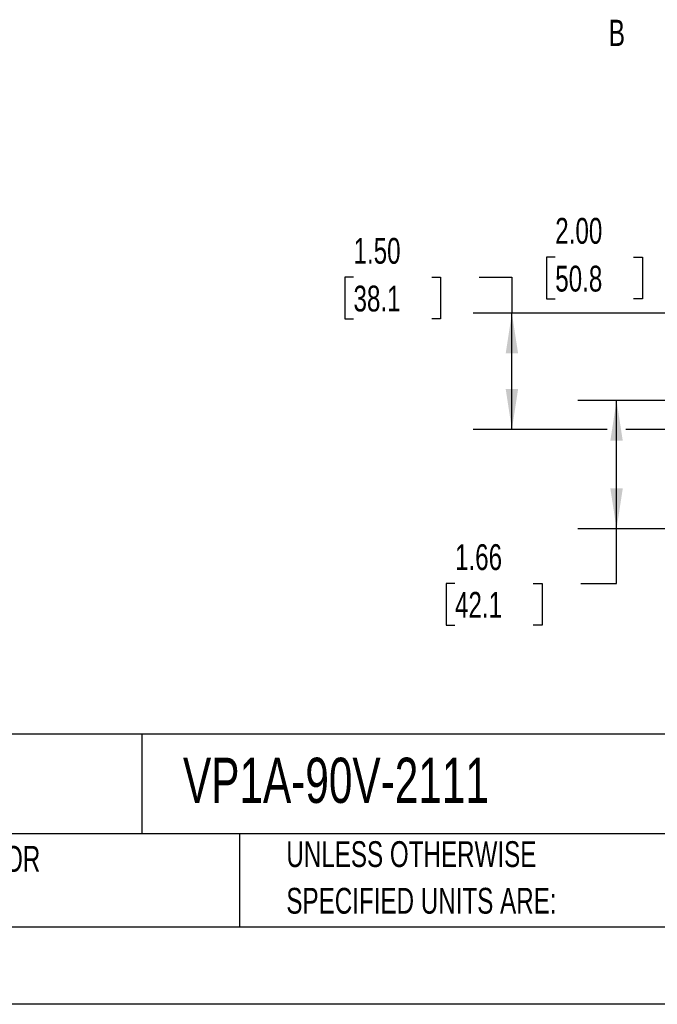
# Model space of a CAD drawing. Header units: inches. Extents: x 0 to 44, y 0 to 34.
# Tile 12 of 26: x 23 to 31.2, y 0 to 12.7. Entities that reach past the tile are written whole.
import ezdxf

# ---------------------------------------------------------------- set-up
doc = ezdxf.new("R2010")
doc.units = ezdxf.units.IN
doc.header["$LTSCALE"] = 4
doc.header["$MEASUREMENT"] = 0
doc.linetypes.add('CENTERX2', pattern=[0.8, 0.5, -0.1, 0.1, -0.1])
doc.layers.add('DIMENSIONS', color=140, linetype='Continuous', lineweight=25)
doc.layers.add('TEXT', color=140, linetype='Continuous', lineweight=25)
doc.styles.add('SLDTEXTSTYLE0', font='TXT', dxfattribs={"width": 0.7})
doc.dimstyles.new('SLDDIMSTYLE0', dxfattribs={"dimtxt": 0.339844, "dimasz": 0.52, "dimexe": 0, "dimexo": 0.0625, "dimgap": 0.084961, "dimtad": 0, "dimtih": 1, "dimtoh": 1, "dimrnd": 1e-09, "dimzin": 4, "dimdsep": 46, "dimtxsty": 'SLDTEXTSTYLE0', "dimsah": 1, "dimcen": 0.09, "dimadec": 0, "dimazin": 1, "dimtfac": 1, "dimtofl": 0, "dimtmove": 0, "dimatfit": 3, "dimfxl": 0, "dimfrac": 2, "dimtolj": 1, "dimtzin": 12, "dimarcsym": 0})
doc.dimstyles.new('SLDDIMSTYLE1', dxfattribs={"dimtxt": 0.339844, "dimasz": 0.52, "dimexe": 0, "dimexo": 0.0625, "dimgap": 0.084961, "dimtad": 0, "dimtih": 1, "dimtoh": 1, "dimrnd": 1e-09, "dimzin": 12, "dimdsep": 46, "dimtxsty": 'SLDTEXTSTYLE0', "dimsah": 1, "dimcen": 0.09, "dimadec": 0, "dimazin": 3, "dimtfac": 1, "dimtofl": 0, "dimtmove": 0, "dimatfit": 3, "dimfxl": 0, "dimfrac": 2, "dimtolj": 1, "dimtzin": 12, "dimarcsym": 0})

# ---------------------------------------------------------------- blocks, each defined once
blk = doc.blocks.new('SW_NOTE_0_2')
at = {"layer": 'TEXT', "color": 0, "linetype": 'CENTERX2', "lineweight": 18, "char_height": 0.33333, "attachment_point": 1, "style": 'SLDTEXTSTYLE0'}
for s, insert in [('UNLESS OTHERWISE', (0, 0.43)), ('SPECIFIED UNITS ARE:', (0, -0.172))]:
    blk.add_mtext(s, dxfattribs=dict(at, insert=insert))
blk = doc.blocks.new('SW_NOTE_0_6')
at = {"layer": 'TEXT', "color": 0, "linetype": 'CENTERX2', "lineweight": 18, "char_height": 0.33333, "attachment_point": 1, "style": 'SLDTEXTSTYLE0'}
for s, insert in [('INCH UNITS USED FOR', (0, 0.43)), ('PART DESIGN', (0, -0.172))]:
    blk.add_mtext(s, dxfattribs=dict(at, insert=insert))
blk = doc.blocks.new('_D_19')
at = {"layer": 'DIMENSIONS'}
for p, q in [((27.261, 9.383), (27.147, 9.383)), ((27.147, 9.383), (27.147, 8.843)), ((28.271, 9.383), (28.385, 9.383)), ((28.385, 9.383), (28.385, 8.843)), ((28.883, 9.383), (29.304, 9.383)), ((29.304, 9.383), (29.304, 8.918)), ((31.345, 8.918), (28.804, 8.918)), ((29.304, 7.418), (29.304, 8.918)), ((27.147, 8.843), (27.261, 8.843)), ((28.385, 8.843), (28.271, 8.843)), ((30.534, 7.418), (28.804, 7.418)), ((31.345, 7.418), (30.774, 7.418))]:
    blk.add_line(p, q, dxfattribs=at)
for points in [[(29.304, 8.918), (29.224, 8.398), (29.384, 8.398)], [(29.304, 7.418), (29.384, 7.938), (29.224, 7.938)]]:
    blk.add_solid(points, dxfattribs=at)
at = {"layer": 'DIMENSIONS', "char_height": 0.3333, "attachment_point": 1, "style": 'SLDTEXTSTYLE0'}
for s, insert in [('1.50', (27.261, 9.889)), ('38.1', (27.261, 9.273))]:
    blk.add_mtext(s, dxfattribs=dict(at, insert=insert))
blk = doc.blocks.new('_D_22')
at = {"layer": 'DIMENSIONS'}
for p, q in [((32.209, 7.792), (30.154, 7.792)), ((30.654, 6.136), (30.654, 7.792)), ((32.209, 6.136), (30.154, 6.136)), ((30.654, 5.431), (30.654, 6.136)), ((28.57, 5.431), (28.456, 5.431)), ((28.456, 5.431), (28.456, 4.891)), ((29.58, 5.431), (29.694, 5.431)), ((29.694, 5.431), (29.694, 4.891)), ((30.192, 5.431), (30.654, 5.431)), ((28.456, 4.891), (28.57, 4.891)), ((29.694, 4.891), (29.58, 4.891))]:
    blk.add_line(p, q, dxfattribs=at)
for points in [[(30.654, 7.792), (30.574, 7.272), (30.734, 7.272)], [(30.654, 6.136), (30.734, 6.656), (30.574, 6.656)]]:
    blk.add_solid(points, dxfattribs=at)
at = {"layer": 'DIMENSIONS', "char_height": 0.3333, "attachment_point": 1, "style": 'SLDTEXTSTYLE0'}
for s, insert in [('1.66', (28.57, 5.937)), ('42.1', (28.57, 5.321))]:
    blk.add_mtext(s, dxfattribs=dict(at, insert=insert))
blk = doc.blocks.new('_D_23')
at = {"layer": 'DIMENSIONS'}
for p, q in [((31.786, 9.358), (31.786, 10.141)), ((33.786, 9.667), (33.786, 10.141)), ((29.863, 9.641), (29.749, 9.641)), ((29.749, 9.641), (29.749, 9.101)), ((30.873, 9.641), (30.987, 9.641)), ((30.987, 9.641), (30.987, 9.101)), ((31.786, 9.641), (31.334, 9.641)), ((33.786, 9.641), (31.786, 9.641)), ((29.749, 9.101), (29.863, 9.101)), ((30.987, 9.101), (30.873, 9.101))]:
    blk.add_line(p, q, dxfattribs=at)
for points in [[(31.786, 9.641), (32.306, 9.561), (32.306, 9.721)], [(33.786, 9.641), (33.266, 9.721), (33.266, 9.561)]]:
    blk.add_solid(points, dxfattribs=at)
at = {"layer": 'DIMENSIONS', "char_height": 0.3333, "attachment_point": 1, "style": 'SLDTEXTSTYLE0'}
for s, insert in [('2.00', (29.863, 10.147)), ('50.8', (29.863, 9.53))]:
    blk.add_mtext(s, dxfattribs=dict(at, insert=insert))

msp = doc.modelspace()

# ---------------------------------------------------------------- linework, layer by layer
at = {"color": 7, "linetype": 'Continuous'}
msp.add_line((44.0004, 0.0004), (0.0004, 0.0004), dxfattribs=at)
at = {"layer": 'TEXT'}
for p, q in [((43, 3.4844), (1, 3.4844)), ((24.529, 3.4844), (24.529, 2.2)), ((43, 2.2), (1, 2.2)), ((25.7922, 2.2), (25.7922, 1)), ((1, 1), (43, 1))]:
    msp.add_line(p, q, dxfattribs=at)

# ---------------------------------------------------------------- block references
at = {"layer": 'TEXT', "linetype": 'CENTERX2', "lineweight": 18}
for name, p in [('SW_NOTE_0_6', (19.737, 1.6136)), ('SW_NOTE_0_2', (26.3949, 1.6749))]:
    msp.add_blockref(name, p, dxfattribs=at)

# ---------------------------------------------------------------- texts
at = {"layer": 'TEXT', "insert": (30.5508, 12.7043), "char_height": 0.3398, "attachment_point": 1, "style": 'SLDTEXTSTYLE0'}
msp.add_mtext('B', dxfattribs=at)
at = {"layer": 'TEXT', "linetype": 'CENTERX2', "lineweight": 18, "insert": (25.0616, 3.1821), "char_height": 0.583333, "attachment_point": 1, "style": 'SLDTEXTSTYLE0'}
msp.add_mtext('VP1A-90V-2111', dxfattribs=at)

# ---------------------------------------------------------------- dimensions: what is measured, and where the dimension line sits
at = {"layer": 'DIMENSIONS'}
dim = msp.add_linear_dim(base=(33.7855, 9.6408), p1=(31.7855, 9.1581), p2=(33.7855, 9.4668), dimstyle='SLDDIMSTYLE0', dxfattribs=at)
dim.commit()
dim.dimension.update_dxf_attribs({"geometry": '_D_23', "text_midpoint": (30.3683, 9.6408), "dimtype": 160})
for base, p1, p2, dimstyle, picture, middle in [((29.3038, 8.9176), (31.545, 7.4176), (31.545, 8.9176), 'SLDDIMSTYLE0', '_D_19', (29.3038, 9.3834)), ((30.6543, 7.7916), (32.4089, 6.1356), (32.4089, 7.7916), 'SLDDIMSTYLE1', '_D_22', (30.6543, 5.4313))]:
    dim = msp.add_linear_dim(base=base, p1=p1, p2=p2, angle=90, dimstyle=dimstyle, dxfattribs=at)
    dim.commit()
    dim.dimension.update_dxf_attribs({"geometry": picture, "text_midpoint": middle, "dimtype": 160})

doc.saveas('drawing.dxf')
